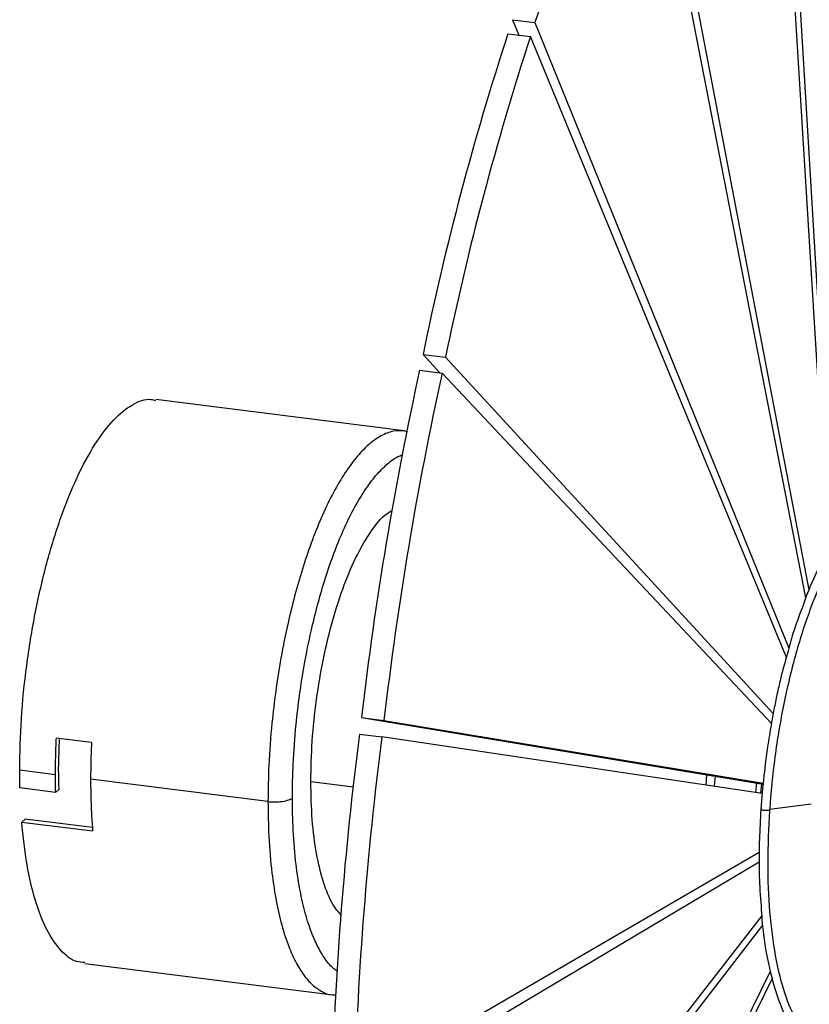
# Paper-space layout '_Dimétrica' of a CAD drawing. Header units: inches. Extents: x -0.7 to 4.9, y -6.4 to 5.3.
# Tile 2 of 4: x -0.7 to 2.6, y -1.5 to 2.6. Entities that reach past the tile are written whole.
import ezdxf

# ---------------------------------------------------------------- set-up
doc = ezdxf.new("R2010")
doc.units = ezdxf.units.IN
doc.header["$MEASUREMENT"] = 0

psp = doc.layouts.new('_Dimétrica')

# ---------------------------------------------------------------- linework, layer by layer
at = {"color": 7, "linetype": 'Continuous', "lineweight": 25}
for p, q in [((2.4223, 4.6047), (2.6734, 0.3743)), ((2.6588, 0.35), (2.3983, 4.5725)), ((1.9012, 3.7198), (2.5766, 0.1839)), ((2.5637, 0.1506), (1.8791, 3.673)), ((1.3456, 2.5535), (1.4391, 2.5417)), ((1.3456, 2.5535), (1.3714, 2.4897)), ((1.4391, 2.5417), (2.494, -0.0579)), ((1.3268, 2.4954), (1.4204, 2.4836)), ((2.4835, -0.0964), (1.4204, 2.4836)), ((0.974, 1.1626), (1.0675, 1.1508)), ((0.974, 1.1626), (1.0439, 1.0865)), ((1.0675, 1.1508), (2.4286, -0.3294)), ((0.96, 1.0971), (1.0535, 1.0853)), ((2.4209, -0.371), (1.0535, 1.0853)), ((0.895, 0.8449), (-0.1362, 0.9748)), ((0.9081, 0.8412), (0.8955, 0.8449)), ((0.7183, -0.3464), (0.8118, -0.3582)), ((0.7183, -0.3464), (2.3869, -0.6228)), ((0.8118, -0.3582), (2.3872, -0.6192)), ((-0.4031, -0.4506), (-0.5504, -0.4321)), ((-0.5402, -0.5715), (-0.5367, -0.4338)), ((0.7099, -0.4148), (0.8034, -0.4266)), ((2.3834, -0.6617), (0.8034, -0.4266)), ((-0.5541, -0.5838), (-0.7014, -0.5653)), ((0.3298, -0.6952), (-0.4068, -0.6024)), ((0.5078, -0.6124), (0.6852, -0.6347)), ((2.1515, -0.5838), (2.1481, -0.6267)), ((2.188, -0.5899), (2.1839, -0.632)), ((-0.5532, -0.6572), (-0.7005, -0.6387)), ((-0.5532, -0.6572), (-0.5392, -0.6449)), ((2.3571, -0.6578), (2.3612, -0.6186)), ((2.3806, -0.6218), (2.3765, -0.6607)), ((2.4136, -0.7274), (2.5867, -0.7046)), ((-0.6787, -0.768), (-0.693, -0.7805)), ((-0.3992, -0.8032), (-0.6787, -0.768)), ((-0.693, -0.7805), (-0.3983, -0.8177)), ((0.6894, -1.8824), (2.3706, -0.9062)), ((2.3701, -0.947), (0.6872, -1.949)), ((0.7086, -3.3179), (2.3811, -1.172)), ((2.3842, -1.2088), (0.7127, -3.3782)), ((-0.4315, -1.3688), (0.5997, -1.4987)), ((0.8681, -4.5669), (2.4174, -1.3996)), ((2.4251, -1.4277), (0.8783, -4.6169)), ((0.5992, -1.4987), (0.6124, -1.4987))]:
    psp.add_line(p, q, dxfattribs=at)
for centre, radius, start, end in [((9.3942, 0.0989), 8.3217, 154.5649, 162.92973), ((12.927, -1.289), 12.2019, 161.93218, 168.40962), ((13.0206, -1.3008), 12.2019, 161.93218, 168.40962), ((15.2215, -2.0328), 14.6009, 167.62209, 173.36774), ((15.315, -2.0446), 14.6009, 167.62209, 173.36774), ((15.0918, -2.2738), 14.5016, 172.63492, 178.40683), ((15.1853, -2.2856), 14.5016, 172.63492, 178.40683)]:
    psp.add_arc(centre, radius, start, end, dxfattribs=at)
for points, knots in [([(-0.7014, -0.5653), (-0.7, -0.4942), (-0.6971, -0.3522), (-0.6743, -0.1301), (-0.6389, 0.0887), (-0.5906, 0.2976), (-0.5316, 0.489), (-0.4638, 0.6564), (-0.3897, 0.7934), (-0.3118, 0.8964), (-0.2333, 0.9577), (-0.1739, 0.9823), (-0.1434, 0.9728), (-0.1368, 0.9707)], [0, 0, 0, 0, 0.097298, 0.194596, 0.291895, 0.389193, 0.486491, 0.583789, 0.681088, 0.778386, 0.875684, 0.972982, 1, 1, 1, 1]), ([(0.8961, 0.8443), (0.8809, 0.845), (0.8494, 0.8465), (0.7993, 0.8265), (0.7474, 0.7896), (0.6954, 0.735), (0.6446, 0.6646), (0.5961, 0.5805), (0.5508, 0.4852), (0.5095, 0.3816), (0.4727, 0.2726), (0.4406, 0.161), (0.4103, 0.0377), (0.3835, -0.0953), (0.3615, -0.2349), (0.3439, -0.3842), (0.332, -0.5385), (0.3305, -0.6451), (0.3298, -0.6952)], [0, 0, 0, 0, 0.059696, 0.123712, 0.188225, 0.252739, 0.316754, 0.379796, 0.441431, 0.501286, 0.559055, 0.614505, 0.667472, 0.734059, 0.796001, 0.85337, 0.931204, 1, 1, 1, 1]), ([(0.4313, -0.6799), (0.4319, -0.6332), (0.4334, -0.5336), (0.4444, -0.3896), (0.4609, -0.2503), (0.4814, -0.12), (0.5065, 0.0041), (0.5347, 0.1192), (0.5647, 0.2234), (0.599, 0.3251), (0.6376, 0.4218), (0.6798, 0.5107), (0.7251, 0.5892), (0.7725, 0.6551), (0.821, 0.7052), (0.86, 0.7355), (0.8823, 0.7429), (0.8886, 0.7451)], [0, 0, 0, 0, 0.0762664, 0.162552, 0.2261503, 0.2948189, 0.3686355, 0.427355, 0.4888254, 0.5528671, 0.6192215, 0.6875497, 0.7574369, 0.8284036, 0.8999225, 0.9714414, 1, 1, 1, 1]), ([(3.1889, 0.1313), (3.1876, 0.1415), (3.1788, 0.2129), (3.1484, 0.319), (3.0984, 0.4401), (3.0361, 0.5193), (2.9654, 0.5566), (2.8887, 0.5498), (2.8091, 0.4994), (2.7295, 0.4072), (2.653, 0.2769), (2.5827, 0.1133), (2.5211, -0.0772), (2.4709, -0.2872), (2.4327, -0.5091), (2.4196, -0.6581), (2.4131, -0.7325)], [0, 0, 0, 0, 0.012677, 0.088625, 0.164572, 0.24052, 0.316468, 0.392416, 0.468364, 0.544312, 0.62026, 0.696208, 0.772156, 0.848104, 0.924052, 1, 1, 1, 1]), ([(3.0863, 0.4506), (3.08, 0.4616), (3.0602, 0.4962), (3.0241, 0.5313), (2.981, 0.5579), (2.9436, 0.5683), (2.9078, 0.5696), (2.8678, 0.5619), (2.8211, 0.5401), (2.7696, 0.4994), (2.7182, 0.4424), (2.667, 0.3684), (2.6177, 0.2774), (2.5773, 0.1917), (2.5561, 0.1303), (2.5483, 0.1078)], [0, 0, 0, 0, 0.0468534, 0.1470183, 0.2230674, 0.2890478, 0.3443707, 0.4042023, 0.4929765, 0.5789287, 0.6670162, 0.7623332, 0.8567554, 0.9477092, 1, 1, 1, 1]), ([(0.5078, -0.6124), (0.509, -0.5567), (0.5113, -0.4453), (0.5299, -0.2712), (0.5589, -0.1004), (0.5981, 0.0616), (0.6459, 0.2082), (0.7004, 0.3343), (0.7595, 0.4327), (0.809, 0.494), (0.8376, 0.5098), (0.8459, 0.5144)], [0, 0, 0, 0, 0.118937, 0.237874, 0.356811, 0.475749, 0.594686, 0.713623, 0.83256, 0.951497, 1, 1, 1, 1]), ([(2.5483, 0.1078), (2.5353, 0.0741), (2.5128, 0.0162), (2.4951, -0.0522), (2.4878, -0.0808)], [0, 0, 0, 0, 0.581773, 1, 1, 1, 1]), ([(2.4878, -0.0808), (2.4777, -0.1154), (2.4619, -0.1702), (2.4445, -0.2494), (2.4315, -0.3124), (2.4183, -0.3841), (2.4037, -0.4754), (2.3883, -0.5937), (2.3812, -0.6812), (2.3774, -0.7284)], [0, 0, 0, 0, 0.175363, 0.27665, 0.373294, 0.468999, 0.605765, 0.787173, 1, 1, 1, 1]), ([(-0.5504, -0.4321), (-0.5507, -0.4394), (-0.5514, -0.4541), (-0.5522, -0.476), (-0.5529, -0.4978), (-0.5534, -0.5194), (-0.5538, -0.541), (-0.554, -0.5625), (-0.5541, -0.5767), (-0.5541, -0.5838)], [0, 0, 0, 0, 0.142988, 0.285845, 0.428624, 0.571376, 0.714155, 0.857012, 1, 1, 1, 1]), ([(-0.4031, -0.4506), (-0.4034, -0.458), (-0.4041, -0.4726), (-0.4049, -0.4945), (-0.4056, -0.5163), (-0.4061, -0.538), (-0.4065, -0.5596), (-0.4067, -0.5811), (-0.4068, -0.5953), (-0.4068, -0.6024)], [0, 0, 0, 0, 0.142988, 0.285845, 0.428624, 0.571376, 0.714155, 0.857012, 1, 1, 1, 1]), ([(-0.5541, -0.5838), (-0.5541, -0.59), (-0.5541, -0.6024), (-0.5539, -0.6208), (-0.5536, -0.6391), (-0.5533, -0.6512), (-0.5532, -0.6572)], [0, 0, 0, 0, 0.250035, 0.5, 0.749965, 1, 1, 1, 1]), ([(-0.4068, -0.6024), (-0.4068, -0.6086), (-0.4067, -0.621), (-0.4066, -0.6396), (-0.4063, -0.658), (-0.4059, -0.6763), (-0.4053, -0.6944), (-0.4045, -0.7185), (-0.4031, -0.7482), (-0.401, -0.7833), (-0.3992, -0.8062), (-0.3983, -0.8177)], [0, 0, 0, 0, 0.0833739, 0.1667009, 0.2500044, 0.3333079, 0.4166349, 0.5000088, 0.6667039, 0.833305, 1, 1, 1, 1]), ([(0.6344, -1.1676), (0.6224, -1.1538), (0.5941, -1.1212), (0.559, -1.0337), (0.5299, -0.9147), (0.5113, -0.7732), (0.509, -0.666), (0.5078, -0.6124)], [0, 0, 0, 0, 0.1552616, 0.3664462, 0.5776308, 0.7888154, 1, 1, 1, 1]), ([(0.3298, -0.6952), (0.3384, -0.6963), (0.3484, -0.6969), (0.3693, -0.6968), (0.3801, -0.696), (0.3999, -0.6931), (0.4088, -0.6909), (0.4229, -0.6857), (0.428, -0.6828), (0.4313, -0.6799)], [0, 0, 0, 0, 0.25, 0.25, 0.5, 0.5, 0.75, 0.75, 1, 1, 1, 1]), ([(0.3298, -0.6952), (0.3305, -0.744), (0.332, -0.8479), (0.3439, -0.9813), (0.3615, -1.0995), (0.3835, -1.2002), (0.4103, -1.2859), (0.4406, -1.3559), (0.4727, -1.4108), (0.5095, -1.4552), (0.5509, -1.4845), (0.5813, -1.4988), (0.5983, -1.4982), (0.5993, -1.4981)], [0, 0, 0, 0, 0.110169, 0.234811, 0.32668, 0.425874, 0.532504, 0.617326, 0.706122, 0.798632, 0.894482, 0.993184, 1, 1, 1, 1]), ([(0.6169, -1.3996), (0.6109, -1.3954), (0.5924, -1.3827), (0.5647, -1.3474), (0.5346, -1.2967), (0.5065, -1.2312), (0.4814, -1.1513), (0.4609, -1.0572), (0.4444, -0.947), (0.4334, -0.8225), (0.4319, -0.7254), (0.4313, -0.6799)], [0, 0, 0, 0, 0.052604, 0.162346, 0.267682, 0.368304, 0.494797, 0.612468, 0.72145, 0.86931, 1, 1, 1, 1]), ([(2.3774, -0.7284), (2.375, -0.7699), (2.3707, -0.845), (2.3697, -0.9415), (2.3708, -1.0409), (2.376, -1.1032), (2.3793, -1.1441)], [0, 0, 0, 0, 0.284183, 0.515373, 0.681651, 1, 1, 1, 1]), ([(2.4131, -0.7325), (2.4117, -0.7327), (2.4098, -0.7329), (2.4053, -0.7331), (2.4026, -0.7331), (2.3971, -0.7328), (2.3943, -0.7326), (2.3893, -0.732), (2.387, -0.7317), (2.3834, -0.731), (2.3816, -0.7306), (2.3789, -0.7297), (2.3779, -0.7292), (2.3772, -0.7283), (2.3775, -0.7278), (2.379, -0.7271), (2.3803, -0.7268), (2.3818, -0.7266)], [0, 0, 0, 0, 0.125, 0.125, 0.25, 0.25, 0.375, 0.375, 0.5, 0.5, 0.625, 0.625, 0.75, 0.75, 0.875, 0.875, 1, 1, 1, 1]), ([(2.4131, -0.7325), (2.4095, -0.8059), (2.4024, -0.9527), (2.4115, -1.1573), (2.4349, -1.3403), (2.473, -1.4943), (2.5241, -1.6135), (2.5862, -1.6932), (2.6569, -1.7305), (2.7336, -1.7236), (2.8133, -1.6736), (2.8926, -1.58), (2.9555, -1.4787), (2.9883, -1.3993), (2.9982, -1.3755)], [0, 0, 0, 0, 0.087499, 0.174999, 0.262498, 0.349998, 0.437497, 0.524997, 0.612496, 0.699996, 0.787495, 0.874995, 0.962494, 1, 1, 1, 1]), ([(-0.4308, -1.3639), (-0.4426, -1.3634), (-0.4785, -1.362), (-0.5325, -1.3171), (-0.5904, -1.2332), (-0.6374, -1.1119), (-0.6736, -0.9618), (-0.6865, -0.841), (-0.693, -0.7805)], [0, 0, 0, 0, 0.08853, 0.270824, 0.453118, 0.635412, 0.817706, 1, 1, 1, 1]), ([(2.3793, -1.1441), (2.3804, -1.1636), (2.3852, -1.2459), (2.4076, -1.3744), (2.4426, -1.5049), (2.4833, -1.5979), (2.5225, -1.6593), (2.5711, -1.7091), (2.6327, -1.7413), (2.7116, -1.7365), (2.7717, -1.7107), (2.8043, -1.675), (2.8108, -1.6679)], [0, 0, 0, 0, 0.040858, 0.173035, 0.311953, 0.406923, 0.499074, 0.580451, 0.702356, 0.830363, 0.966041, 1, 1, 1, 1])]:
    psp.add_open_spline(points, degree=3, knots=knots, dxfattribs=at)
for points in [[(-0.7005, -0.6387), (-0.7011, -0.6145), (-0.7014, -0.5901), (-0.7014, -0.5653)], [(-0.5402, -0.5715), (-0.5402, -0.5964), (-0.5399, -0.6207), (-0.5392, -0.6449)]]:
    psp.add_open_spline(points, degree=3, dxfattribs=at)

doc.saveas('drawing.dxf')
